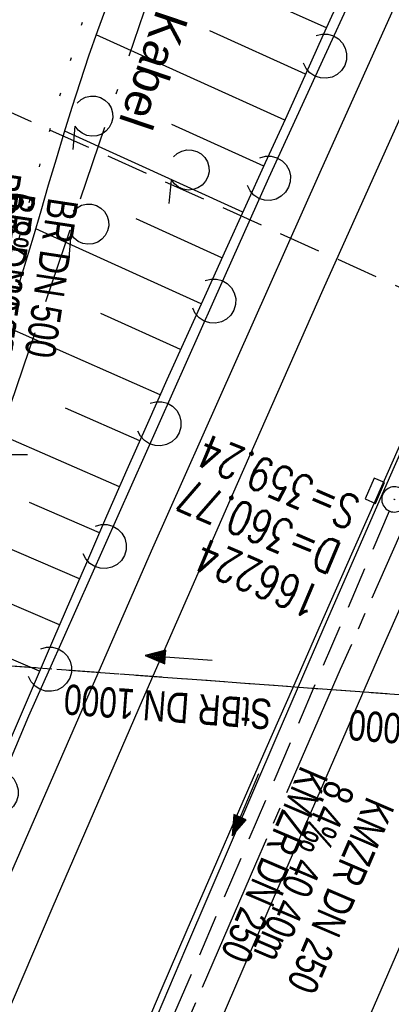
# Model space of a CAD drawing. Extents: x 508892 to 509489, y 458506 to 459473.
# Tile 44 of 62: x 509205 to 509227, y 459167 to 459226. Entities that reach past the tile are written whole.
import ezdxf

# ---------------------------------------------------------------- set-up
doc = ezdxf.new("R2010")
doc.units = 0
doc.header["$LTSCALE"] = 10
doc.header["$MEASUREMENT"] = 0
for name, pattern in [('ACAD_ISO16W100', [73, 15, -6.5, 15, -6.5, 15, -7, 1, -7]), ('ACHSE', [5.5, 4, -0.5, 0.5, -0.5]), ('LT00', [0]), ('LT07', [0.22, 0.02, -0.2]), ('LT12', [0.4, 0.3, -0.1]), ('LT17', [0.15, 0.1, -0.05]), ('STRICHLINIE2', [0.375, 0.25, -0.125])]:
    doc.linetypes.add(name, pattern=pattern)
doc.layers.get('0').update_dxf_attribs({"linetype": 'LT00'})
for name, color, linetype in [('--EK_FBR', 1, 'LT00'), ('--EK_Halt-Pfeil', 4, 'LT00'), ('--EK_Haltung', 7, 'STRICHLINIE2'), ('--EK_Haltung-Text', 140, 'LT00'), ('--EK_Schacht-Text', 5, 'LT00'), ('--EK_ST-93-1', 30, 'LT17'), ('--EL_Halt-Pfeil', 4, 'LT00'), ('--EL_Haltung', 182, 'STRICHLINIE2'), ('--EL_Haltung-Text', 182, 'LT00'), ('-AX-093', 35, 'ACHSE'), ('BAB-KABEL', 220, 'ACAD_ISO16W100'), ('BAB-KABEL_TEXT', 221, 'Continuous'), ('DL', 182, 'LT12'), ('DL_TEXT', 182, 'LT00'), ('GEHOELZ_SYMB', 252, 'Continuous'), ('V111_AFBR_BAB', 250, 'LT00'), ('V111_BOESCH', 250, 'LT00'), ('V111_BOSCHUNG', 250, 'LT00'), ('V111_GEHOELZ', 250, 'LT07'), ('V111_H_BORD', 8, 'LT00'), ('V111_KA_PRUF', 182, 'LT00'), ('V111_LAERM', 11, 'LT00'), ('V111_LD_MARK', 250, 'LT00'), ('V111_RASTER', 250, 'LT00'), ('V111_SINKK', 182, 'LT00')]:
    doc.layers.add(name, color=color, linetype=linetype)
doc.styles.add('Beschrift', font='ARIAL.TTF')
doc.styles.add('Haltungsbeschriftung', font='ARIAL.TTF', dxfattribs={"width": 0.75})
doc.styles.add('schachtbeschriftung', font='romans.shx', dxfattribs={"width": 0.75, "height": 2})

# ---------------------------------------------------------------- blocks, each defined once
blk = doc.blocks.new('SYMB0003')
at = {"color": 0, "linetype": 'ByBlock'}
for p, q in [((-0.015712, 0), (0.010166, 0.012015)), ((0, -0.021257), (-0.015712, 0)), ((0.010166, 0.012015), (0, -0.021257))]:
    blk.add_line(p, q, dxfattribs=at)
for points in [[(-0.031395, 0.499013), (-0.093691, 0.491144), (-0.154509, 0.475528), (-0.21289, 0.452414), (-0.267913, 0.422164), (-0.318712, 0.385257), (-0.364484, 0.342274), (-0.404509, 0.293893), (-0.438154, 0.240877), (-0.464888, 0.184062), (-0.484292, 0.124345), (-0.496058, 0.062667), (-0.5, 0)], [(0.5, 0), (0.496057, 0.062667), (0.484292, 0.124345), (0.464888, 0.184062), (0.438153, 0.240877), (0.404509, 0.293893), (0.364484, 0.342274), (0.318712, 0.385257), (0.267913, 0.422164), (0.21289, 0.452414), (0.154509, 0.475528), (0.093691, 0.491144), (0.031395, 0.499013), (-0.031395, 0.499013)], [(-0.5, 0), (-0.496058, -0.062667), (-0.484292, -0.124345), (-0.464888, -0.184062), (-0.438154, -0.240877), (-0.404509, -0.293893), (-0.364485, -0.342274), (-0.318712, -0.385257), (-0.267914, -0.422164), (-0.21289, -0.452414), (-0.154509, -0.475529), (-0.093691, -0.491144), (-0.031395, -0.499014), (0.031395, -0.499014)], [(0.031395, -0.499014), (0.093691, -0.491144), (0.154509, -0.475529), (0.21289, -0.452414), (0.267914, -0.422164), (0.318712, -0.385257), (0.364485, -0.342274), (0.404509, -0.293893), (0.438154, -0.240877), (0.464889, -0.184062), (0.484292, -0.124345), (0.496058, -0.062667), (0.5, 0)]]:
    blk.add_lwpolyline(points, dxfattribs=at)
blk = doc.blocks.new('SYMB7122')
at = {"color": 0, "linetype": 'ByBlock'}
for points in [[(-0.109975, -0.002365), (-0.106745, 0.026562), (-0.096041, 0.053629), (-0.078613, 0.076941), (-0.055681, 0.094866), (-0.028851, 0.106149), (0, 0.11)], [(0, 0.11), (0.028851, 0.106149), (0.055681, 0.094866), (0.078613, 0.076941), (0.096041, 0.053629), (0.106745, 0.026562), (0.109975, -0.002365)], [(-0.075234, -0.080249), (-0.093647, -0.057708), (-0.105504, -0.031126), (-0.109975, -0.002365)], [(0.109975, -0.002365), (0.105504, -0.031126), (0.093647, -0.057708), (0.075234, -0.080249)]]:
    blk.add_lwpolyline(points, dxfattribs=at)
blk = doc.blocks.new('GEHOELZ_SYMB')
at = {"layer": 'GEHOELZ_SYMB'}
blk.add_line((0, 0), (1.4, 0), dxfattribs=at)
blk.add_lwpolyline([(-1.388, 0.017), (-1.612, 0.221), (-1.778, 0.474), (-1.876, 0.761), (-1.898, 1.063), (-1.844, 1.361), (-1.718, 1.636), (-1.526, 1.87), (-1.282, 2.05), (-1, 2.162), (-0.7, 2.2), (-0.4, 2.162), (-0.118, 2.05), (0.126, 1.87), (0.318, 1.636), (0.444, 1.361), (0.498, 1.063), (0.476, 0.761), (0.378, 0.474), (0.212, 0.221), (-0.012, 0.017)], dxfattribs=at)
blk = doc.blocks.new('SYMB0652')
at = {"color": 0, "linetype": 'ByBlock'}
blk.add_lwpolyline([(-0.15, -0.075), (0.15, -0.075), (0.15, 0.075), (-0.15, 0.075), (-0.15, -0.075)], dxfattribs=at)
blk = doc.blocks.new('SYMB0070')
at = {"color": 0, "linetype": 'ByBlock'}
for p, q in [((-0.5, 0), (0.2, 0)), ((0.5, 0), (0.2, 0.1)), ((0.2, 0.1), (0.2, 0)), ((0.468, 0), (0.21, 0.086)), ((0.21, 0.086), (0.21, -0.086)), ((0.21, -0.086), (0.468, 0)), ((0.22, -0.072), (0.437, 0)), ((0.23, -0.058), (0.405, 0)), ((0.24, -0.045), (0.374, 0)), ((0.342, 0), (0.25, 0.031)), ((0.25, 0.031), (0.25, -0.031)), ((0.25, -0.031), (0.342, 0)), ((0.26, -0.017), (0.31, 0)), ((0.27, -0.003), (0.279, 0))]:
    blk.add_line(p, q, dxfattribs=at)
for points in [[(0.2, 0), (0.2, -0.1), (0.5, 0)], [(0.437, 0), (0.22, 0.072), (0.22, -0.072)], [(0.405, 0), (0.23, 0.058), (0.23, -0.058)], [(0.374, 0), (0.24, 0.045), (0.24, -0.045)], [(0.31, 0), (0.26, 0.017), (0.26, -0.017)], [(0.279, 0), (0.27, 0.003), (0.27, -0.003)]]:
    blk.add_lwpolyline(points, dxfattribs=at)

msp = doc.modelspace()

# ---------------------------------------------------------------- linework, layer by layer
at = {"layer": '--EK_FBR'}
msp.add_lwpolyline([(509157.07, 459059.955), (509165.701, 459081.634), (509174.635, 459104.049), (509184.258, 459127.854), (509193.226, 459149.641), (509202.708, 459172.097), (509212.374, 459194.252), (509222.411, 459216.807), (509232.543, 459239.372), (509241.929, 459259.725), (509252.458, 459282.015), (509260.02, 459298.245), (509270.498, 459320.589), (509280.491, 459342.746), (509290.205, 459364.255), (509299.419, 459384.344), (509309.451, 459405.586), (509319.518, 459426.169), (509323.37, 459433.575)], dxfattribs=at)
at = {"layer": '--EK_FBR', "color": 2}
for points in [[(509243.655, 459227.61), (509241.127, 459222.051), (509238.608, 459216.488), (509236.099, 459210.921), (509232.715, 459203.365), (509229.352, 459195.799), (509226.012, 459188.223), (509222.803, 459180.886), (509219.616, 459173.539), (509216.451, 459166.183)], [(509239.079, 459227.136), (509235.774, 459219.834), (509232.488, 459212.523), (509230.446, 459207.954), (509228.411, 459203.382), (509226.382, 459198.807), (509224.358, 459194.23), (509222.339, 459189.651), (509220.759, 459186.061), (509219.182, 459182.469), (509217.61, 459178.875), (509216.045, 459175.278), (509214.486, 459171.678), (509212.936, 459168.075), (509211.322, 459164.295)]]:
    msp.add_lwpolyline(points, dxfattribs=at)
at = {"layer": '--EK_Haltung'}
for p, q in [((509226.528, 459196.63), (509211.238, 459160.857)), ((509250.386, 459183.958), (509195.606, 459188.023))]:
    msp.add_line(p, q, dxfattribs=at)
at = {"layer": '--EK_ST-93-1', "ltscale": 2.5}
msp.add_line((509232.594, 459207.489), (509196.124, 459223.908), dxfattribs=at)
at = {"layer": '--EL_Haltung'}
for p, q in [((509226.528, 459196.63), (509211.238, 459160.857)), ((509250.386, 459183.958), (509195.606, 459188.023))]:
    msp.add_line(p, q, dxfattribs=at)
at = {"layer": '-AX-093', "ltscale": 0.2}
msp.add_lwpolyline([(509298.853, 459347.237), (509293.217, 459335.931), (509287.619, 459324.605), (509282.06, 459313.261), (509276.539, 459301.898), (509271.057, 459290.516), (509265.616, 459279.115), (509260.215, 459267.694), (509254.856, 459256.253), (509249.54, 459244.793), (509244.266, 459233.314), (509239.035, 459221.814), (509233.849, 459210.294), (509228.707, 459198.755), (509223.612, 459187.195), (509218.562, 459175.615), (509213.559, 459164.014)], dxfattribs=at)
at = {"layer": 'BAB-KABEL', "ltscale": 0.03, "flags": 128}
msp.add_lwpolyline([(509299.722, 459442.541), (509274.625, 459384.823), (509267.631, 459368.489), (509243.678, 459313.82), (509239.637, 459304.02), (509234.976, 459295.765), (509226.288, 459268.825), (509215.476, 459236.791), (509200.001, 459191.227), (509193.631, 459178.045), (509172.846, 459133.934), (509148.464, 459083.907), (509126.649, 459038.885), (509124.71, 459016.934), (509122.179, 459009.741), (509117.317, 458994.531), (509111.817, 458976.328), (509100.507, 458938.303), (509091.196, 458907.517), (509082.968, 458878.7), (509074.87, 458850.138), (509067.165, 458819.129), (509061.589, 458795.767), (509054.94, 458765.751), (509049.887, 458743.543), (509046.033, 458723.612), (509042.448, 458703.978), (509036.153, 458673.069), (509032.595, 458654.805), (509028.862, 458630.359), (509025.782, 458607.356), (509022.865, 458586.792), (509019.457, 458565.396), (509018.671, 458559.848)], dxfattribs=at)
at = {"layer": 'DL'}
msp.add_line((509250.336, 459183.961), (509195.656, 459188.019), dxfattribs=at)
at = {"layer": 'V111_AFBR_BAB'}
msp.add_lwpolyline([(509157.07, 459059.955), (509165.701, 459081.634), (509174.635, 459104.049), (509184.258, 459127.854), (509193.226, 459149.641), (509202.708, 459172.097), (509212.374, 459194.252), (509222.411, 459216.807), (509232.543, 459239.372), (509241.929, 459259.725), (509252.458, 459282.015), (509260.02, 459298.245), (509270.498, 459320.589), (509280.491, 459342.746), (509290.205, 459364.255), (509299.419, 459384.344), (509309.451, 459405.586), (509319.518, 459426.169), (509323.37, 459433.575)], dxfattribs=at)
at = {"layer": 'V111_AFBR_BAB', "color": 0}
for points in [[(509243.655, 459227.61), (509241.127, 459222.051), (509238.608, 459216.488), (509236.099, 459210.921), (509232.715, 459203.365), (509229.352, 459195.799), (509226.012, 459188.223), (509222.803, 459180.886), (509219.616, 459173.539), (509216.451, 459166.183)], [(509239.079, 459227.136), (509235.774, 459219.834), (509232.488, 459212.523), (509230.446, 459207.954), (509228.411, 459203.382), (509226.382, 459198.807), (509224.358, 459194.23), (509222.339, 459189.651), (509220.759, 459186.061), (509219.182, 459182.469), (509217.61, 459178.875), (509216.045, 459175.278), (509214.486, 459171.678), (509212.936, 459168.075), (509211.322, 459164.295)]]:
    msp.add_lwpolyline(points, dxfattribs=at)
at = {"layer": 'V111_BOESCH'}
for points in [[(509223.697, 459227.434), (509222.596, 459224.981), (509221.493, 459222.53), (509220.323, 459219.944), (509219.149, 459217.359), (509217.974, 459214.776), (509216.798, 459212.192), (509215.625, 459209.608), (509214.455, 459207.022), (509213.291, 459204.433), (509212.135, 459201.841), (509210.916, 459199.08), (509209.706, 459196.315), (509208.504, 459193.547), (509207.307, 459190.776), (509206.113, 459188.004), (509204.922, 459185.231), (509203.73, 459182.458)], [(509204.497, 459210.101), (509205.352, 459212.962), (509205.807, 459214.506), (509206.261, 459216.051), (509206.719, 459217.595), (509207.184, 459219.136), (509207.661, 459220.674), (509208.151, 459222.205), (509208.66, 459223.73), (509209.192, 459225.246), (509209.749, 459226.752)]]:
    msp.add_lwpolyline(points, dxfattribs=at)
at = {"layer": 'V111_BOSCHUNG'}
for p, q in [((509222.781, 459225.392), (509211.294, 459230.536)), ((509221.544, 459222.644), (509215.846, 459225.21)), ((509220.303, 459219.899), (509209.095, 459224.974)), ((509219.057, 459217.156), (509213.592, 459219.644)), ((509217.814, 459214.425), (509207.219, 459219.249)), ((509216.572, 459211.695), (509211.461, 459214.022)), ((509215.338, 459208.974), (509205.49, 459213.43)), ((509214.108, 459206.252), (509209.365, 459208.385)), ((509212.891, 459203.537), (509203.735, 459207.601)), ((509211.678, 459200.808), (509207.256, 459202.757)), ((509210.474, 459198.073), (509201.912, 459201.822)), ((509209.28, 459195.334), (509205.124, 459197.141)), ((509208.091, 459192.594), (509200.003, 459196.083)), ((509206.908, 459189.85), (509202.947, 459191.546)), ((509205.722, 459187.094), (509197.771, 459190.499))]:
    msp.add_line(p, q, dxfattribs=at)
at = {"layer": 'V111_GEHOELZ', "flags": 128}
msp.add_lwpolyline([(509199.934, 459195.884), (509200.704, 459198.784), (509201.476, 459201.683), (509202.252, 459204.581), (509203.034, 459207.477), (509203.823, 459210.371), (509204.622, 459213.262), (509205.405, 459216.051), (509206.202, 459218.836), (509207.016, 459221.616), (509207.85, 459224.389), (509208.708, 459227.156), (509209.592, 459229.914), (509210.506, 459232.663), (509211.453, 459235.403), (509212.436, 459238.132), (509213.457, 459240.849), (509214.522, 459243.554), (509215.631, 459246.245), (509216.789, 459248.922), (509217.552, 459250.616), (509218.33, 459252.305), (509219.122, 459253.989), (509219.922, 459255.669), (509220.726, 459257.345), (509221.53, 459259.019), (509222.331, 459260.692), (509223.123, 459262.363), (509223.902, 459264.033), (509224.665, 459265.705), (509225.407, 459267.377), (509226.125, 459269.051), (509226.813, 459270.727), (509227.468, 459272.407), (509227.912, 459273.601), (509228.342, 459274.798), (509228.765, 459275.998), (509229.185, 459277.202), (509229.608, 459278.411), (509230.041, 459279.624), (509230.487, 459280.843), (509230.954, 459282.068), (509231.446, 459283.3), (509231.968, 459284.539), (509232.527, 459285.787), (509233.129, 459287.042), (509233.42, 459287.618), (509233.725, 459288.184), (509234.047, 459288.728), (509234.389, 459289.238), (509234.757, 459289.701), (509235.152, 459290.106), (509235.579, 459290.442), (509236.122, 459290.733), (509236.709, 459290.923), (509237.336, 459291.021), (509237.998, 459291.037), (509238.69, 459290.981), (509239.409, 459290.864), (509240.151, 459290.696), (509240.909, 459290.487), (509241.681, 459290.247), (509242.462, 459289.987), (509243.247, 459289.717)], dxfattribs=at)
at = {"layer": 'V111_H_BORD'}
msp.add_lwpolyline([(509280.964, 459315.817), (509279.005, 459311.767), (509277.047, 459307.716), (509275.09, 459303.665), (509273.137, 459299.612), (509271.187, 459295.557), (509267.037, 459286.886), (509262.91, 459278.203), (509258.807, 459269.51), (509254.728, 459260.805), (509250.675, 459252.088), (509246.648, 459243.359), (509242.648, 459234.617), (509238.571, 459225.631), (509234.525, 459216.631), (509230.509, 459207.618), (509226.525, 459198.591), (509222.574, 459189.549), (509219.834, 459183.226), (509217.11, 459176.897), (509214.4, 459170.561), (509211.703, 459164.22)], dxfattribs=at)
at = {"layer": 'V111_LAERM'}
for p, q in [((509226.018, 459230.976), (509222.676, 459223.708)), ((509219.334, 459216.439), (509216.077, 459209.132)), ((509216.077, 459209.132), (509212.821, 459201.825)), ((509212.821, 459201.825), (509209.565, 459194.518)), ((509209.565, 459194.518), (509206.308, 459187.21))]:
    msp.add_line(p, q, dxfattribs=at)
for points in [[(509222.676, 459223.708), (509219.339, 459216.451), (509219.334, 459216.439)], [(509206.308, 459187.21), (509205.065, 459184.42), (509203.14, 459179.865)]]:
    msp.add_lwpolyline(points, dxfattribs=at)
at = {"layer": 'V111_LD_MARK'}
for points in [[(509282.501, 459337.288), (509280.728, 459333.672), (509278.964, 459330.052), (509277.205, 459326.429), (509275.451, 459322.804), (509273.7, 459319.178), (509270.775, 459313.116), (509267.854, 459307.051), (509264.936, 459300.985), (509262.025, 459294.915), (509259.121, 459288.842), (509256.224, 459282.765), (509253.337, 459276.684), (509250.459, 459270.598), (509247.594, 459264.506), (509244.741, 459258.409), (509239.121, 459246.292), (509233.555, 459234.15), (509228.042, 459221.984), (509222.582, 459209.794), (509217.175, 459197.58), (509211.819, 459185.343), (509206.516, 459173.083), (509201.263, 459160.801)], [(509224.251, 459164.021), (509228.689, 459174.187), (509233.173, 459184.33), (509235.86, 459190.348), (509238.564, 459196.358), (509241.282, 459202.361), (509244.013, 459208.358), (509246.757, 459214.35), (509249.512, 459220.336), (509252.278, 459226.318)]]:
    msp.add_lwpolyline(points, dxfattribs=at)
at = {"layer": 'V111_RASTER'}
msp.add_line((509195.001, 459200), (509205.001, 459200), dxfattribs=at)

# ---------------------------------------------------------------- block references
at = {"layer": '--EK_Halt-Pfeil', "xscale": 3.999999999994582, "yscale": 4, "zscale": 4, "rotation": 246.8566399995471}
msp.add_blockref('SYMB0070', (509217.963, 459179.137), dxfattribs=at)
at = {"layer": '--EL_Halt-Pfeil', "yscale": 4, "zscale": 4}
for p, xscale, rotation in [((509213.997, 459187.879), 3.999999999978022, 175.7543199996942), ((509217.963, 459179.137), 3.999999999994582, 246.8566399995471)]:
    msp.add_blockref('SYMB0070', p, dxfattribs=dict(at, xscale=xscale, rotation=rotation))
at = {"layer": 'GEHOELZ_SYMB', "rotation": 264.7377000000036}
for p in [(509207.819, 459219.537), (509213.546, 459216.33), (509207.581, 459213.104)]:
    msp.add_blockref('GEHOELZ_SYMB', p, dxfattribs=at)
at = {"layer": 'V111_KA_PRUF', "xscale": 1.499999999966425, "yscale": 1.5, "zscale": 1.5, "rotation": 249.2379000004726}
msp.add_blockref('SYMB0003', (509226.823, 459197.32), dxfattribs=at)
at = {"layer": 'V111_LAERM', "yscale": 12, "zscale": 12}
for p, xscale, rotation in [((509222.676, 459223.708), 12.0000000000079, 245.307509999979), ((509219.334, 459216.439), 12.00000000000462, 245.9804799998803), ((509216.077, 459209.132), 12.00000000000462, 245.9804799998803), ((509212.821, 459201.825), 12.00000000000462, 245.9804799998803), ((509209.565, 459194.518), 12.00000000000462, 245.9804799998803), ((509206.308, 459187.21), 12.00000000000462, 245.9804799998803), ((509203.14, 459179.865), 12.00000000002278, 247.0901400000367)]:
    msp.add_blockref('SYMB7122', p, dxfattribs=dict(at, xscale=xscale, rotation=rotation))
at = {"layer": 'V111_SINKK', "xscale": 4.499999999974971, "yscale": 4.5, "zscale": 4.5, "rotation": 246.1473743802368}
msp.add_blockref('SYMB0652', (509225.666, 459197.838), dxfattribs=at)

# ---------------------------------------------------------------- texts
at = {"layer": '--EK_Haltung-Text', "style": 'Haltungsbeschriftung', "width": 0.75}
for s, rotation, p in [('6.8‰ 39.76m', -98.57807, (509203.721, 459215.723)), ('BR DN 500', -98.57807, (509206.252, 459215.342)), ('8.4‰ 40.40m', -113.14336, (509222.862, 459180.717)), ('KMZR DN 250', -113.14336, (509225.216, 459179.711))]:
    msp.add_text(s, height=1.8, rotation=rotation, dxfattribs=at).set_placement(p)
at = {"layer": '--EK_Schacht-Text', "style": 'schachtbeschriftung', "width": 0.75}
for s, p in [('S=359.24', (509224.919, 459197.318)), ('D=360.77', (509223.787, 459194.67)), ('166224', (509222.655, 459192.022))]:
    msp.add_text(s, height=2, rotation=-203.14337, dxfattribs=at).set_placement(p)
at = {"layer": '--EL_Haltung-Text', "style": 'Haltungsbeschriftung', "width": 0.75}
for s, rotation, p in [('BR DN 500', -98.57807, (509203.721, 459215.723)), ('StBR DN 1000', -184.24568, (509219.582, 459185.41)), ('KMZR DN 250', -113.14336, (509221.282, 459181.539))]:
    msp.add_text(s, height=1.8, rotation=rotation, dxfattribs=at).set_placement(p)
at = {"layer": 'BAB-KABEL_TEXT', "insert": (509212.579, 459226.287), "char_height": 2, "attachment_point": 8, "rotation": 251.29627, "style": 'Beschrift'}
msp.add_mtext('BAB-Kabel', dxfattribs=at)
at = {"layer": 'DL_TEXT', "style": 'Haltungsbeschriftung', "width": 0.75}
for s, rotation, p in [('BR 500', -98.57807, (509202.883, 459216.96)), ('StBR 1000', -184.24568, (509233.251, 459184.125))]:
    msp.add_text(s, height=1.8, rotation=rotation, dxfattribs=at).set_placement(p)

doc.saveas('drawing.dxf')
